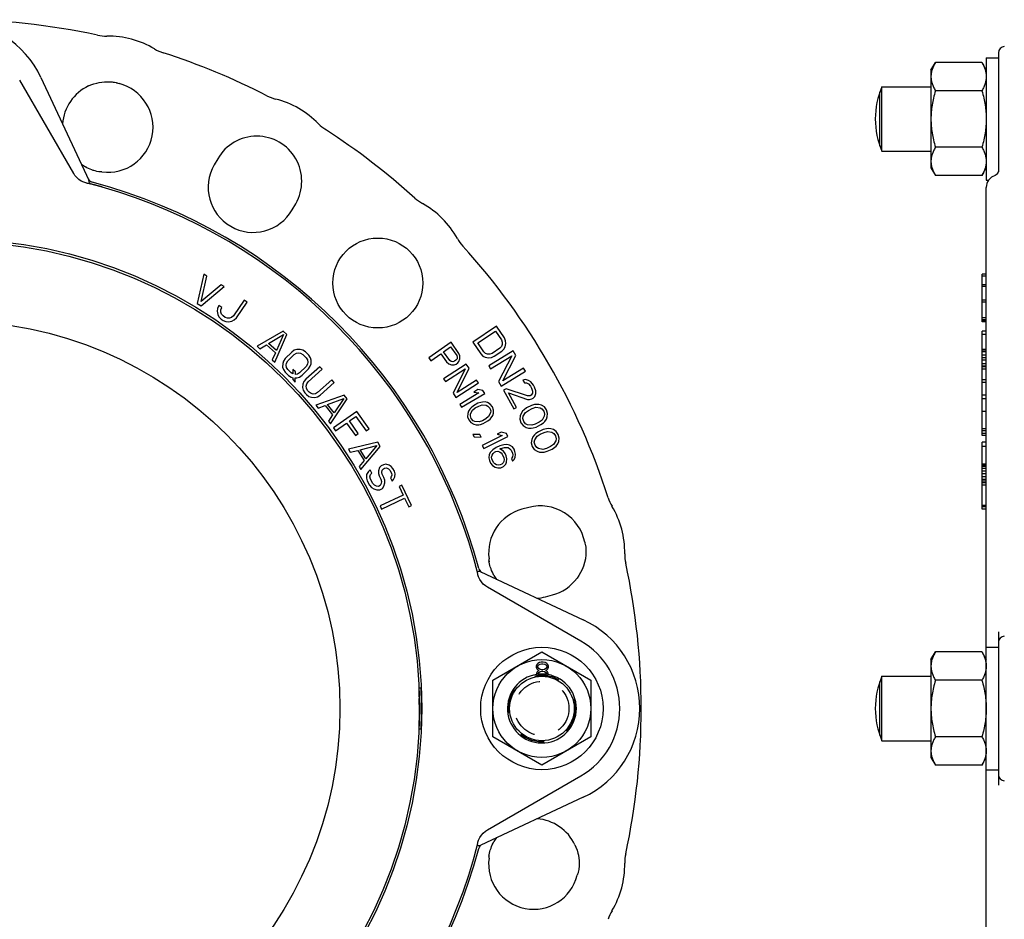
# Model space of a CAD drawing. Header units: inches. Extents: x 0 to 22, y 0 to 17.
# Tile 3 of 8: x 4.7 to 9.4, y 5.1 to 9.4. Entities that reach past the tile are written whole.
import ezdxf

# ---------------------------------------------------------------- set-up
doc = ezdxf.new("R2010")
doc.units = ezdxf.units.IN
doc.header["$LTSCALE"] = 1.21
doc.header["$MEASUREMENT"] = 0
doc.linetypes.add('HIDDEN', pattern=[0.2, 0.1, -0.1])
doc.layers.get('0').update_dxf_attribs({"linetype": 'CONTINUOUS'})
doc.layers.add('DEFAULT_2', color=8, linetype='HIDDEN')

msp = doc.modelspace()

# ---------------------------------------------------------------- linework, layer by layer
at = {"color": 7, "linetype": 'CONTINUOUS'}
for p, q in [((9.3457, 9.2358), (9.3457, 8.6452)), ((9.3457, 9.2358), (9.4048, 9.2358)), ((9.4048, 9.2601), (9.4048, 8.6859)), ((9.079, 9.1767), (9.1001, 9.2133)), ((9.079, 9.1767), (9.079, 8.7043)), ((9.3247, 9.2133), (9.1001, 9.2133)), ((9.3247, 9.2133), (9.3457, 9.1767)), ((4.9438, 8.6774), (4.6834, 9.1285)), ((4.786, 9.1402), (5.0168, 8.6452)), ((5.134, 9.1185), (5.134, 9.1185)), ((5.134, 9.1185), (5.1403, 9.1175)), ((5.1403, 9.1175), (5.1482, 9.116)), ((5.1482, 9.116), (5.1542, 9.1146)), ((5.1504, 9.1155), (5.151, 9.1152)), ((5.151, 9.1152), (5.1533, 9.1142)), ((5.1534, 9.1142), (5.1533, 9.1142)), ((5.1534, 9.1142), (5.157, 9.1127)), ((5.1542, 9.1146), (5.1542, 9.1146)), ((5.157, 9.1127), (5.1626, 9.1111)), ((8.8428, 8.7848), (8.8428, 9.0962)), ((8.8428, 9.0962), (9.079, 9.0962)), ((9.3247, 9.0769), (9.1001, 9.0769)), ((8.8329, 8.8099), (8.8329, 9.0711)), ((9.3247, 8.8041), (9.1001, 8.8041)), ((5.6388, 8.7489), (5.6216, 8.7191)), ((8.8428, 8.7848), (9.079, 8.7848)), ((5.0412, 8.6916), (5.0378, 8.6927)), ((5.0476, 8.6897), (5.0412, 8.6916)), ((9.079, 8.7043), (9.1001, 8.6677)), ((9.3247, 8.6677), (9.3457, 8.7043)), ((9.4048, 8.6941), (9.4043, 8.6887)), ((5.0706, 8.685), (5.0644, 8.686)), ((5.0684, 8.686), (5.0654, 8.6858)), ((5.0739, 8.6861), (5.0684, 8.686)), ((5.0706, 8.685), (5.0706, 8.6849)), ((5.0801, 8.6856), (5.0739, 8.6861)), ((9.3247, 8.6677), (9.1001, 8.6677)), ((9.3457, 8.6452), (9.357, 8.6452)), ((9.3593, 8.6482), (9.3592, 8.6482)), ((5.0073, 8.6307), (5.003, 8.6318)), ((5.0073, 8.6307), (5.0046, 8.6313)), ((5.0196, 8.6328), (5.0196, 8.628)), ((9.3457, 3.5819), (9.3457, 8.6101)), ((9.3458, 8.6112), (9.3458, 8.6111)), ((9.3523, 8.6376), (9.3487, 8.6291)), ((5.9976, 8.502), (6.0148, 8.5319)), ((5.5718, 8.1917), (5.5391, 8.0502)), ((5.5581, 8.0592), (5.5865, 8.1828)), ((5.5865, 8.1828), (5.5718, 8.1917)), ((9.3261, 7.9614), (9.3261, 8.1917)), ((9.3457, 8.1917), (9.3261, 8.1917)), ((9.3457, 8.1828), (9.3261, 8.1828)), ((5.6551, 8.1408), (5.5581, 8.0592)), ((5.5587, 8.0382), (5.6698, 8.1318)), ((5.6698, 8.1318), (5.6551, 8.1408)), ((9.3457, 8.1408), (9.3261, 8.1408)), ((9.3457, 8.1318), (9.3261, 8.1318)), ((5.5391, 8.0502), (5.5587, 8.0382)), ((5.6438, 8.0401), (5.6378, 8.0265)), ((5.658, 8.0303), (5.6438, 8.0401)), ((5.6536, 8.019), (5.658, 8.0303)), ((5.7664, 8.0657), (5.7146, 7.991)), ((5.7287, 7.9812), (5.7805, 8.0559)), ((5.7805, 8.0559), (5.7664, 8.0657)), ((9.3457, 8.0657), (9.3261, 8.0657)), ((9.3457, 8.0559), (9.3261, 8.0559)), ((5.6378, 8.0265), (5.6358, 8.0135)), ((5.6358, 8.0135), (5.6386, 7.9974)), ((5.6386, 7.9974), (5.6447, 7.986)), ((5.6447, 7.986), (5.6548, 7.9754)), ((5.6533, 8.0085), (5.6536, 8.019)), ((5.6571, 7.9988), (5.6533, 8.0085)), ((5.6648, 7.9899), (5.6571, 7.9988)), ((5.6743, 7.9833), (5.6648, 7.9899)), ((5.6854, 7.9792), (5.6743, 7.9833)), ((5.6958, 7.9791), (5.6854, 7.9792)), ((5.7055, 7.983), (5.6958, 7.9791)), ((5.7146, 7.991), (5.7055, 7.983)), ((5.718, 7.9708), (5.7287, 7.9812)), ((9.3457, 7.9812), (9.3261, 7.9812)), ((5.6548, 7.9754), (5.6642, 7.9689)), ((5.6642, 7.9689), (5.6777, 7.9631)), ((5.6777, 7.9631), (5.6905, 7.9614)), ((5.6905, 7.9614), (5.7066, 7.9644)), ((5.7066, 7.9644), (5.718, 7.9708)), ((6.9831, 7.9413), (6.8689, 7.8641)), ((7.0217, 7.8842), (6.9831, 7.9413)), ((9.3457, 7.9708), (9.3261, 7.9708)), ((9.3457, 7.9644), (9.3261, 7.9644)), ((9.3457, 7.9614), (9.3261, 7.9614)), ((5.9544, 7.9164), (5.8287, 7.8436)), ((5.8834, 7.8578), (5.9552, 7.9)), ((5.9146, 7.7675), (5.9716, 7.9011)), ((5.9552, 7.9), (5.9221, 7.8236)), ((5.9716, 7.9011), (5.9544, 7.9164)), ((6.8932, 7.8597), (6.9781, 7.9172)), ((6.9781, 7.9172), (7.0071, 7.8744)), ((7.0273, 7.8707), (7.0217, 7.8842)), ((9.3261, 7.4125), (9.3261, 7.9164)), ((9.3457, 7.9164), (9.3261, 7.9164)), ((9.3457, 7.9011), (9.3261, 7.9011)), ((5.8287, 7.8436), (5.8416, 7.8322)), ((5.8416, 7.8322), (5.8735, 7.8509)), ((5.8735, 7.8509), (5.9165, 7.8129)), ((5.9221, 7.8236), (5.8834, 7.8578)), ((6.7639, 7.8629), (6.6575, 7.7875)), ((6.7281, 7.8175), (6.762, 7.8416)), ((6.762, 7.8416), (6.7919, 7.7995)), ((6.8016, 7.8097), (6.7639, 7.8629)), ((6.8689, 7.8641), (6.9075, 7.807)), ((6.9221, 7.8169), (6.8932, 7.8597)), ((7.007, 7.8431), (6.9989, 7.8342)), ((7.0111, 7.8528), (7.007, 7.8431)), ((7.0071, 7.8744), (7.0111, 7.8632)), ((7.0111, 7.8632), (7.0111, 7.8528)), ((7.0191, 7.8305), (7.0256, 7.8418)), ((7.0256, 7.8418), (7.0289, 7.8579)), ((7.0289, 7.8579), (7.0273, 7.8707)), ((5.9165, 7.8129), (5.9017, 7.7789)), ((5.9956, 7.816), (5.9645, 7.7849)), ((5.9767, 7.7728), (6.0078, 7.8039)), ((6.008, 7.8244), (5.9956, 7.816)), ((6.0078, 7.8039), (6.0181, 7.8101)), ((6.0204, 7.8286), (6.008, 7.8244)), ((6.0181, 7.8101), (6.0284, 7.8123)), ((6.0368, 7.8288), (6.0204, 7.8286)), ((6.0284, 7.8123), (6.0386, 7.8104)), ((6.049, 7.8248), (6.0368, 7.8288)), ((6.0386, 7.8104), (6.0488, 7.8043)), ((6.0488, 7.8043), (6.0651, 7.7881)), ((6.0613, 7.8168), (6.049, 7.8248)), ((6.0775, 7.8005), (6.0613, 7.8168)), ((6.0856, 7.7883), (6.0775, 7.8005)), ((6.667, 7.7742), (6.7145, 7.8079)), ((6.7145, 7.8079), (6.7428, 7.768)), ((6.7579, 7.7754), (6.7281, 7.8175)), ((6.7919, 7.7995), (6.7943, 7.7912)), ((6.7943, 7.7912), (6.7929, 7.7836)), ((6.8072, 7.797), (6.8016, 7.8097)), ((6.8067, 7.7833), (6.8072, 7.797)), ((6.9075, 7.807), (6.918, 7.7968)), ((6.918, 7.7968), (6.9293, 7.7905)), ((6.931, 7.809), (6.9221, 7.8169)), ((6.9293, 7.7905), (6.9454, 7.7876)), ((6.9407, 7.8052), (6.931, 7.809)), ((6.9512, 7.8053), (6.9407, 7.8052)), ((6.9454, 7.7876), (6.9584, 7.7894)), ((7.0632, 7.8217), (6.9457, 7.7497)), ((6.9625, 7.8095), (6.9512, 7.8053)), ((6.9547, 7.735), (7.0572, 7.7978)), ((6.9584, 7.7894), (6.9721, 7.7953)), ((6.9989, 7.8342), (6.9625, 7.8095)), ((6.9721, 7.7953), (7.0086, 7.8199)), ((7.0572, 7.7978), (6.9922, 7.6738)), ((7.0086, 7.8199), (7.0191, 7.8305)), ((7.0142, 7.6772), (7.0767, 7.7996)), ((7.0767, 7.7996), (7.0632, 7.8217)), ((9.3457, 7.8288), (9.3261, 7.8288)), ((9.3457, 7.8248), (9.3261, 7.8248)), ((9.3457, 7.8168), (9.3261, 7.8168)), ((9.3457, 7.8005), (9.3261, 7.8005)), ((5.9017, 7.7789), (5.9146, 7.7675)), ((5.952, 7.7602), (5.9518, 7.7438)), ((5.9518, 7.7438), (5.9558, 7.7315)), ((5.9562, 7.7725), (5.952, 7.7602)), ((5.9645, 7.7849), (5.9562, 7.7725)), ((5.9683, 7.7522), (5.9705, 7.7624)), ((5.9703, 7.7419), (5.9683, 7.7522)), ((5.9763, 7.7317), (5.9703, 7.7419)), ((5.9705, 7.7624), (5.9767, 7.7728)), ((6.0647, 7.747), (6.0336, 7.7159)), ((6.1311, 7.7454), (6.0633, 7.685)), ((6.0709, 7.7574), (6.0647, 7.747)), ((6.0651, 7.7881), (6.0711, 7.7779)), ((6.0731, 7.7677), (6.0709, 7.7574)), ((6.0711, 7.7779), (6.0731, 7.7677)), ((6.0768, 7.7349), (6.0852, 7.7473)), ((6.0852, 7.7473), (6.0894, 7.7596)), ((6.0896, 7.776), (6.0856, 7.7883)), ((6.0894, 7.7596), (6.0896, 7.776)), ((6.1426, 7.7326), (6.1311, 7.7454)), ((6.6575, 7.7875), (6.667, 7.7742)), ((6.8375, 7.7581), (6.7279, 7.6875)), ((6.7428, 7.768), (6.7529, 7.7585)), ((6.7529, 7.7585), (6.7659, 7.7545)), ((6.7649, 7.7704), (6.7579, 7.7754)), ((6.7726, 7.7691), (6.7649, 7.7704)), ((6.7659, 7.7545), (6.7797, 7.7542)), ((6.7809, 7.7717), (6.7726, 7.7691)), ((6.7797, 7.7542), (6.7881, 7.7568)), ((6.7877, 7.7765), (6.7809, 7.7717)), ((6.7929, 7.7836), (6.7877, 7.7765)), ((6.7881, 7.7568), (6.7971, 7.7632)), ((6.7971, 7.7632), (6.8023, 7.7703)), ((6.8023, 7.7703), (6.8067, 7.7833)), ((6.8507, 7.7376), (6.8375, 7.7581)), ((6.9457, 7.7497), (6.9547, 7.735)), ((9.3457, 7.7883), (9.3261, 7.7883)), ((9.3457, 7.776), (9.3261, 7.776)), ((9.3457, 7.7596), (9.3261, 7.7596)), ((9.3457, 7.7473), (9.3261, 7.7473)), ((9.3457, 7.7454), (9.3261, 7.7454)), ((5.9558, 7.7315), (5.9639, 7.7193)), ((5.9639, 7.7193), (5.9801, 7.7031)), ((5.9925, 7.7155), (5.9763, 7.7317)), ((5.9801, 7.7031), (5.9923, 7.695)), ((5.9923, 7.695), (6.0005, 7.691)), ((6.0007, 7.7115), (5.9925, 7.7155)), ((6.0009, 7.732), (6.0007, 7.7115)), ((6.0131, 7.7198), (6.0009, 7.732)), ((6.013, 7.7075), (6.0131, 7.7198)), ((6.0233, 7.7097), (6.013, 7.7075)), ((6.021, 7.6912), (6.0334, 7.6954)), ((6.0336, 7.7159), (6.0233, 7.7097)), ((6.0334, 7.6954), (6.0458, 7.7038)), ((6.0458, 7.7038), (6.0768, 7.7349)), ((6.0747, 7.6721), (6.1426, 7.7326)), ((6.7367, 7.6738), (6.8323, 7.7354)), ((6.8323, 7.7354), (6.7735, 7.6168)), ((6.7942, 7.6204), (6.8507, 7.7376)), ((7.0057, 7.6518), (7.1232, 7.7238)), ((7.1142, 7.7385), (7.0142, 7.6772)), ((7.1232, 7.7238), (7.1142, 7.7385)), ((9.3457, 7.7326), (9.3261, 7.7326)), ((6.0005, 7.691), (6.0004, 7.6828)), ((6.0004, 7.6828), (6.0126, 7.6706)), ((6.0126, 7.6706), (6.0128, 7.6911)), ((6.0128, 7.6911), (6.021, 7.6912)), ((6.0493, 7.661), (6.0482, 7.6446)), ((6.0543, 7.6731), (6.0493, 7.661)), ((6.0633, 7.685), (6.0543, 7.6731)), ((6.0652, 7.652), (6.0679, 7.6622)), ((6.0665, 7.6417), (6.0652, 7.652)), ((6.0679, 7.6622), (6.0747, 7.6721)), ((6.1884, 7.6811), (6.1206, 7.6207)), ((6.132, 7.6078), (6.1999, 7.6683)), ((6.1999, 7.6683), (6.1884, 7.6811)), ((6.7279, 7.6875), (6.7367, 7.6738)), ((6.7867, 7.5962), (6.8963, 7.6668)), ((6.8875, 7.6805), (6.7942, 7.6204)), ((6.8963, 7.6668), (6.8875, 7.6805)), ((6.9922, 7.6738), (7.0057, 7.6518)), ((7.1225, 7.6838), (7.1109, 7.6806)), ((7.1109, 7.6806), (7.1178, 7.668)), ((7.1178, 7.668), (7.1283, 7.6673)), ((7.1384, 7.6794), (7.1225, 7.6838)), ((7.1283, 7.6673), (7.1376, 7.6626)), ((7.1376, 7.6626), (7.1472, 7.6515)), ((7.1491, 7.6722), (7.1384, 7.6794)), ((7.1472, 7.6515), (7.1527, 7.6414)), ((7.1614, 7.6561), (7.1491, 7.6722)), ((7.1669, 7.646), (7.1614, 7.6561)), ((9.3457, 7.6811), (9.3261, 7.6811)), ((9.3457, 7.6683), (9.3261, 7.6683)), ((6.0482, 7.6446), (6.0515, 7.6321)), ((6.0515, 7.6321), (6.0588, 7.6195)), ((6.0588, 7.6195), (6.0665, 7.6109)), ((6.072, 7.6312), (6.0665, 7.6417)), ((6.0665, 7.6109), (6.0782, 7.6021)), ((6.0796, 7.6226), (6.072, 7.6312)), ((6.0782, 7.6021), (6.0902, 7.5975)), ((6.0894, 7.616), (6.0796, 7.6226)), ((6.0995, 7.6134), (6.0894, 7.616)), ((6.1099, 7.615), (6.0995, 7.6134)), ((6.1066, 7.5967), (6.1192, 7.6002)), ((6.1206, 7.6207), (6.1099, 7.615)), ((6.2485, 7.6087), (6.1119, 7.5591)), ((6.1192, 7.6002), (6.132, 7.6078)), ((6.2627, 7.5907), (6.2485, 7.6087)), ((6.7735, 7.6168), (6.7867, 7.5962)), ((6.8989, 7.6191), (6.8061, 7.5634)), ((6.8145, 7.5495), (6.9263, 7.6165)), ((6.8929, 7.6345), (6.8738, 7.6231)), ((6.8738, 7.6231), (6.8989, 7.6191)), ((6.9179, 7.6305), (6.8929, 7.6345)), ((6.9263, 7.6165), (6.9179, 7.6305)), ((7.03, 7.639), (7.0172, 7.6318)), ((7.0172, 7.6318), (7.0674, 7.5415)), ((7.1331, 7.6043), (7.03, 7.639)), ((7.0412, 7.6189), (7.1324, 7.5875)), ((7.0802, 7.5486), (7.0412, 7.6189)), ((7.1462, 7.6049), (7.1331, 7.6043)), ((7.1513, 7.6078), (7.1462, 7.6049)), ((7.1562, 7.6171), (7.1513, 7.6078)), ((7.1527, 7.6414), (7.1571, 7.6275)), ((7.1571, 7.6275), (7.1562, 7.6171)), ((7.1597, 7.5927), (7.1685, 7.6009)), ((7.1727, 7.6296), (7.1669, 7.646)), ((7.1685, 7.6009), (7.1732, 7.6167)), ((7.1732, 7.6167), (7.1727, 7.6296)), ((9.3457, 7.6087), (9.3261, 7.6087)), ((6.0902, 7.5975), (6.1066, 7.5967)), ((6.1119, 7.5591), (6.1226, 7.5456)), ((6.1226, 7.5456), (6.1573, 7.5584)), ((6.1573, 7.5584), (6.193, 7.5134)), ((6.1683, 7.5635), (6.2464, 7.5924)), ((6.2004, 7.523), (6.1683, 7.5635)), ((6.1833, 7.4691), (6.2627, 7.5907)), ((6.2464, 7.5924), (6.2004, 7.523)), ((6.8061, 7.5634), (6.8145, 7.5495)), ((6.8718, 7.5566), (6.861, 7.5475)), ((6.8936, 7.5688), (6.8718, 7.5566)), ((6.8808, 7.5461), (6.8978, 7.5556)), ((6.907, 7.5732), (6.8936, 7.5688)), ((6.8978, 7.5556), (6.9136, 7.5613)), ((6.9156, 7.5749), (6.907, 7.5732)), ((6.9136, 7.5613), (6.9335, 7.56)), ((6.9279, 7.5755), (6.9156, 7.5749)), ((6.9392, 7.5725), (6.9279, 7.5755)), ((6.9335, 7.56), (6.9423, 7.5555)), ((6.9531, 7.5647), (6.9392, 7.5725)), ((6.9423, 7.5555), (6.9513, 7.545)), ((6.9634, 7.5518), (6.9531, 7.5647)), ((6.969, 7.5362), (6.9634, 7.5518)), ((7.1515, 7.558), (7.1279, 7.5462)), ((7.1324, 7.5875), (7.1429, 7.5867)), ((7.1429, 7.5867), (7.1545, 7.5899)), ((7.1659, 7.5621), (7.1515, 7.558)), ((7.1545, 7.5899), (7.1597, 7.5927)), ((7.175, 7.5634), (7.1659, 7.5621)), ((7.1881, 7.5636), (7.175, 7.5634)), ((7.1998, 7.5598), (7.1881, 7.5636)), ((7.2141, 7.551), (7.1998, 7.5598)), ((9.3457, 7.5907), (9.3261, 7.5907)), ((6.193, 7.5134), (6.1726, 7.4826)), ((6.3096, 7.5298), (6.1969, 7.4506)), ((6.274, 7.4837), (6.3051, 7.5056)), ((6.3051, 7.5056), (6.3546, 7.4351)), ((6.369, 7.4452), (6.3096, 7.5298)), ((6.8447, 7.5197), (6.8441, 7.5038)), ((6.848, 7.5309), (6.8447, 7.5197)), ((6.8551, 7.541), (6.848, 7.5309)), ((6.861, 7.5475), (6.8551, 7.541)), ((6.8575, 7.5082), (6.8584, 7.518)), ((6.8617, 7.495), (6.8575, 7.5082)), ((6.8584, 7.518), (6.8676, 7.5356)), ((6.8676, 7.5356), (6.8808, 7.5461)), ((6.9454, 7.5044), (6.9322, 7.4939)), ((6.9547, 7.522), (6.9454, 7.5044)), ((6.9513, 7.545), (6.9555, 7.5318)), ((6.9555, 7.5318), (6.9547, 7.522)), ((6.958, 7.499), (6.965, 7.5091)), ((6.965, 7.5091), (6.9683, 7.5203)), ((6.9683, 7.5203), (6.969, 7.5362)), ((7.0674, 7.5415), (7.0802, 7.5486)), ((7.0976, 7.5085), (7.0962, 7.4917)), ((7.1016, 7.5201), (7.0976, 7.5085)), ((7.1095, 7.5305), (7.1016, 7.5201)), ((7.1161, 7.537), (7.1095, 7.5305)), ((7.1106, 7.4957), (7.112, 7.5061)), ((7.112, 7.5061), (7.1225, 7.5242)), ((7.1279, 7.5462), (7.1161, 7.537)), ((7.1225, 7.5242), (7.137, 7.5347)), ((7.137, 7.5347), (7.1553, 7.5439)), ((7.1553, 7.5439), (7.1723, 7.5492)), ((7.1723, 7.5492), (7.1932, 7.5469)), ((7.1932, 7.5469), (7.2023, 7.5418)), ((7.2023, 7.5418), (7.2114, 7.5303)), ((7.2138, 7.5058), (7.2032, 7.4877)), ((7.2114, 7.5303), (7.2152, 7.5162)), ((7.2152, 7.5162), (7.2138, 7.5058)), ((7.2244, 7.5369), (7.2141, 7.551)), ((7.2296, 7.5202), (7.2244, 7.5369)), ((7.2282, 7.5034), (7.2296, 7.5202)), ((9.3457, 7.5298), (9.3261, 7.5298)), ((6.1726, 7.4826), (6.1833, 7.4691)), ((6.2068, 7.4365), (6.2596, 7.4735)), ((6.2596, 7.4735), (6.3024, 7.4125)), ((6.3168, 7.4226), (6.274, 7.4837)), ((6.8441, 7.5038), (6.8496, 7.4882)), ((6.8496, 7.4882), (6.86, 7.4753)), ((6.86, 7.4753), (6.8739, 7.4675)), ((6.8708, 7.4845), (6.8617, 7.495)), ((6.8796, 7.4801), (6.8708, 7.4845)), ((6.8739, 7.4675), (6.8851, 7.4645)), ((6.8994, 7.4787), (6.8796, 7.4801)), ((6.8851, 7.4645), (6.8975, 7.4652)), ((6.8975, 7.4652), (6.906, 7.4668)), ((6.9153, 7.4844), (6.8994, 7.4787)), ((6.906, 7.4668), (6.9195, 7.4712)), ((6.9322, 7.4939), (6.9153, 7.4844)), ((6.9195, 7.4712), (6.9413, 7.4834)), ((6.9413, 7.4834), (6.9521, 7.4926)), ((6.9521, 7.4926), (6.958, 7.499)), ((7.0962, 7.4917), (7.1013, 7.475)), ((7.1013, 7.475), (7.1117, 7.4609)), ((7.1144, 7.4816), (7.1106, 7.4957)), ((7.1117, 7.4609), (7.126, 7.4521)), ((7.1235, 7.4701), (7.1144, 7.4816)), ((7.1326, 7.465), (7.1235, 7.4701)), ((7.1535, 7.4627), (7.1326, 7.465)), ((7.1705, 7.468), (7.1535, 7.4627)), ((7.1888, 7.4772), (7.1705, 7.468)), ((7.1743, 7.4539), (7.1979, 7.4657)), ((7.2032, 7.4877), (7.1888, 7.4772)), ((7.1979, 7.4657), (7.2097, 7.4749)), ((7.2097, 7.4749), (7.2163, 7.4814)), ((7.2163, 7.4814), (7.2242, 7.4918)), ((7.2242, 7.4918), (7.2282, 7.5034)), ((6.1969, 7.4506), (6.2068, 7.4365)), ((6.3024, 7.4125), (6.3168, 7.4226)), ((6.3546, 7.4351), (6.369, 7.4452)), ((6.9032, 7.4181), (6.8686, 7.4185)), ((6.8686, 7.4185), (6.8748, 7.4064)), ((6.9094, 7.406), (6.9032, 7.4181)), ((7.0111, 7.4138), (6.9142, 7.3657)), ((6.9215, 7.3511), (7.0382, 7.4091)), ((7.0064, 7.4296), (6.9865, 7.4198)), ((6.9865, 7.4198), (7.0111, 7.4138)), ((7.031, 7.4237), (7.0064, 7.4296)), ((7.0382, 7.4091), (7.031, 7.4237)), ((7.126, 7.4521), (7.1377, 7.4483)), ((7.1377, 7.4483), (7.1508, 7.4485)), ((7.1508, 7.4485), (7.1599, 7.4498)), ((7.1662, 7.4162), (7.1579, 7.4061)), ((7.1599, 7.4498), (7.1743, 7.4539)), ((7.173, 7.4224), (7.1662, 7.4162)), ((7.1676, 7.3916), (7.1789, 7.4093)), ((7.1852, 7.4311), (7.173, 7.4224)), ((7.1789, 7.4093), (7.1938, 7.4192)), ((7.2092, 7.4419), (7.1852, 7.4311)), ((7.1938, 7.4192), (7.2125, 7.4276)), ((7.2238, 7.4453), (7.2092, 7.4419)), ((7.2125, 7.4276), (7.2297, 7.4323)), ((7.233, 7.4464), (7.2238, 7.4453)), ((7.2297, 7.4323), (7.2504, 7.429)), ((7.246, 7.446), (7.233, 7.4464)), ((7.2576, 7.4417), (7.246, 7.446)), ((7.2504, 7.429), (7.2593, 7.4236)), ((7.2715, 7.4323), (7.2576, 7.4417)), ((7.2593, 7.4236), (7.2679, 7.4117)), ((7.2679, 7.4117), (7.2712, 7.3975)), ((7.2813, 7.4178), (7.2715, 7.4323)), ((7.2857, 7.4009), (7.2813, 7.4178)), ((9.3457, 7.4452), (9.3261, 7.4452)), ((9.3457, 7.4351), (9.3261, 7.4351)), ((9.3457, 7.4226), (9.3261, 7.4226)), ((9.3457, 7.4125), (9.3261, 7.4125)), ((6.4104, 7.3804), (6.2691, 7.3469)), ((6.3256, 7.3447), (6.4065, 7.3644)), ((6.4065, 7.3644), (6.3528, 7.3008)), ((6.4225, 7.3609), (6.4104, 7.3804)), ((6.8748, 7.4064), (6.9094, 7.406)), ((6.9142, 7.3657), (6.9215, 7.3511)), ((6.9994, 7.363), (6.9817, 7.3548)), ((7.0181, 7.3686), (6.9994, 7.363)), ((7.033, 7.3694), (7.0181, 7.3686)), ((7.0465, 7.3667), (7.033, 7.3694)), ((7.0597, 7.3578), (7.0465, 7.3667)), ((7.1534, 7.3946), (7.1513, 7.3779)), ((7.1513, 7.3779), (7.1557, 7.361)), ((7.1579, 7.4061), (7.1534, 7.3946)), ((7.1658, 7.3813), (7.1676, 7.3916)), ((7.1691, 7.3671), (7.1658, 7.3813)), ((7.1777, 7.3552), (7.1691, 7.3671)), ((7.2581, 7.3695), (7.2432, 7.3596)), ((7.2694, 7.3872), (7.2581, 7.3695)), ((7.264, 7.3564), (7.2708, 7.3626)), ((7.2712, 7.3975), (7.2694, 7.3872)), ((7.2708, 7.3626), (7.2791, 7.3727)), ((7.2791, 7.3727), (7.2836, 7.3842)), ((7.2836, 7.3842), (7.2857, 7.4009)), ((9.3261, 7.0582), (9.3261, 7.3804)), ((9.3457, 7.3804), (9.3261, 7.3804)), ((6.2691, 7.3469), (6.2781, 7.3323)), ((6.2781, 7.3323), (6.3141, 7.341)), ((6.3141, 7.341), (6.3443, 7.2922)), ((6.3528, 7.3008), (6.3256, 7.3447)), ((6.3295, 7.2493), (6.4225, 7.3609)), ((6.9482, 7.3215), (6.9463, 7.3057)), ((6.9549, 7.3336), (6.9482, 7.3215)), ((6.9652, 7.3443), (6.9549, 7.3336)), ((6.96, 7.309), (6.9617, 7.3187)), ((6.9617, 7.3187), (6.967, 7.3272)), ((6.9817, 7.3548), (6.9652, 7.3443)), ((6.967, 7.3272), (6.9734, 7.3331)), ((6.9734, 7.3331), (6.9809, 7.3366)), ((6.9809, 7.3366), (6.9896, 7.3376)), ((6.9896, 7.3376), (6.997, 7.3349)), ((6.997, 7.3349), (7.0054, 7.3299)), ((7, 7.3483), (7.005, 7.3506)), ((7.0169, 7.3381), (7, 7.3483)), ((7.005, 7.3506), (7.0213, 7.3551)), ((7.0054, 7.3299), (7.0113, 7.3236)), ((7.0113, 7.3236), (7.0193, 7.3063)), ((7.0251, 7.3269), (7.0169, 7.3381)), ((7.0213, 7.3551), (7.03, 7.3561)), ((7.0307, 7.3146), (7.0251, 7.3269)), ((7.03, 7.3561), (7.0398, 7.3546)), ((7.0339, 7.3011), (7.0307, 7.3146)), ((7.0398, 7.3546), (7.0483, 7.3495)), ((7.0483, 7.3495), (7.0542, 7.3433)), ((7.0542, 7.3433), (7.061, 7.3285)), ((7.0679, 7.3466), (7.0597, 7.3578)), ((7.0619, 7.3199), (7.0602, 7.3102)), ((7.061, 7.3285), (7.0619, 7.3199)), ((7.0724, 7.3367), (7.0679, 7.3466)), ((7.0756, 7.3232), (7.0724, 7.3367)), ((7.0737, 7.3074), (7.0756, 7.3232)), ((7.1557, 7.361), (7.1655, 7.3465)), ((7.1655, 7.3465), (7.1794, 7.3371)), ((7.1866, 7.3498), (7.1777, 7.3552)), ((7.1794, 7.3371), (7.191, 7.3329)), ((7.2073, 7.3465), (7.1866, 7.3498)), ((7.191, 7.3329), (7.204, 7.3325)), ((7.204, 7.3325), (7.2132, 7.3335)), ((7.2245, 7.3512), (7.2073, 7.3465)), ((7.2132, 7.3335), (7.2278, 7.3369)), ((7.2432, 7.3596), (7.2245, 7.3512)), ((7.2278, 7.3369), (7.2518, 7.3478)), ((7.2518, 7.3478), (7.264, 7.3564)), ((9.3457, 7.3609), (9.3261, 7.3609)), ((6.3443, 7.2922), (6.3204, 7.2639)), ((6.4379, 7.272), (6.4275, 7.2664)), ((6.4495, 7.275), (6.4379, 7.272)), ((6.4653, 7.2705), (6.4495, 7.275)), ((6.4759, 7.2632), (6.4653, 7.2705)), ((6.9463, 7.3057), (6.9494, 7.2922)), ((6.9494, 7.2922), (6.9551, 7.2799)), ((6.9551, 7.2799), (6.9633, 7.2687)), ((6.9609, 7.3005), (6.96, 7.309)), ((6.9688, 7.2832), (6.9609, 7.3005)), ((6.9633, 7.2687), (6.9765, 7.2598)), ((6.9748, 7.2769), (6.9688, 7.2832)), ((6.9832, 7.2718), (6.9748, 7.2769)), ((6.993, 7.2704), (6.9832, 7.2718)), ((7.0017, 7.2714), (6.993, 7.2704)), ((7.0093, 7.2749), (7.0017, 7.2714)), ((7.0157, 7.2808), (7.0093, 7.2749)), ((7.0185, 7.2881), (7.0157, 7.2808)), ((7.0175, 7.2637), (7.0278, 7.2744)), ((7.0201, 7.2978), (7.0185, 7.2881)), ((7.0193, 7.3063), (7.0201, 7.2978)), ((7.0278, 7.2744), (7.032, 7.2853)), ((7.032, 7.2853), (7.0339, 7.3011)), ((7.0602, 7.3102), (7.0549, 7.3018)), ((7.0549, 7.3018), (7.0606, 7.2894)), ((7.0606, 7.2894), (7.067, 7.2954)), ((7.067, 7.2954), (7.0737, 7.3074)), ((9.3457, 7.275), (9.3261, 7.275)), ((9.3457, 7.2705), (9.3261, 7.2705)), ((6.3204, 7.2639), (6.3295, 7.2493)), ((6.3567, 7.2248), (6.3558, 7.208)), ((6.3655, 7.2393), (6.3567, 7.2248)), ((6.3745, 7.2474), (6.3655, 7.2393)), ((6.3726, 7.2138), (6.3763, 7.2256)), ((6.3827, 7.2323), (6.3745, 7.2474)), ((6.3763, 7.2256), (6.3827, 7.2323)), ((6.4186, 7.2583), (6.4137, 7.2426)), ((6.4137, 7.2426), (6.4141, 7.2297)), ((6.4141, 7.2297), (6.4169, 7.2182)), ((6.4275, 7.2664), (6.4186, 7.2583)), ((6.4309, 7.2355), (6.432, 7.2459)), ((6.4324, 7.2266), (6.4309, 7.2355)), ((6.432, 7.2459), (6.4383, 7.2526)), ((6.4406, 7.2114), (6.4324, 7.2266)), ((6.4383, 7.2526), (6.4435, 7.2554)), ((6.4435, 7.2554), (6.4526, 7.2571)), ((6.4526, 7.2571), (6.4618, 7.2523)), ((6.4618, 7.2523), (6.4685, 7.2461)), ((6.4685, 7.2461), (6.4767, 7.231)), ((6.4782, 7.222), (6.4758, 7.2141)), ((6.484, 7.2545), (6.4759, 7.2632)), ((6.4767, 7.231), (6.4782, 7.222)), ((6.4908, 7.2419), (6.484, 7.2545)), ((6.4951, 7.2278), (6.4908, 7.2419)), ((6.4928, 7.2135), (6.4951, 7.2278)), ((6.9765, 7.2598), (6.99, 7.257)), ((6.99, 7.257), (7.0049, 7.2579)), ((7.0049, 7.2579), (7.0175, 7.2637)), ((9.3457, 7.2632), (9.3261, 7.2632)), ((9.3457, 7.2545), (9.3261, 7.2545)), ((9.3457, 7.2419), (9.3261, 7.2419)), ((9.3457, 7.2278), (9.3261, 7.2278)), ((6.3558, 7.208), (6.3601, 7.194)), ((6.3601, 7.194), (6.371, 7.1738)), ((6.371, 7.1738), (6.3804, 7.1625)), ((6.3755, 7.2023), (6.3726, 7.2138)), ((6.3865, 7.1821), (6.3755, 7.2023)), ((6.3945, 7.1734), (6.3865, 7.1821)), ((6.4038, 7.1686), (6.3945, 7.1734)), ((6.422, 7.172), (6.4142, 7.1678)), ((6.4169, 7.2182), (6.4251, 7.2031)), ((6.427, 7.1812), (6.422, 7.172)), ((6.4251, 7.2031), (6.428, 7.1916)), ((6.428, 7.1916), (6.427, 7.1812)), ((6.4403, 7.1688), (6.4452, 7.1845)), ((6.4449, 7.1974), (6.4406, 7.2114)), ((6.4452, 7.1845), (6.4449, 7.1974)), ((6.4758, 7.2141), (6.472, 7.2088)), ((6.472, 7.2088), (6.4802, 7.1937)), ((6.4802, 7.1937), (6.4866, 7.2004)), ((6.4866, 7.2004), (6.4928, 7.2135)), ((6.5266, 7.1739), (6.5133, 7.1677)), ((6.573, 7.0752), (6.5266, 7.1739)), ((9.3457, 7.2135), (9.3261, 7.2135)), ((9.3457, 7.2004), (9.3261, 7.2004)), ((9.3457, 7.1937), (9.3261, 7.1937)), ((9.3457, 7.1845), (9.3261, 7.1845)), ((9.3457, 7.1739), (9.3261, 7.1739)), ((6.3804, 7.1625), (6.391, 7.1552)), ((6.391, 7.1552), (6.4068, 7.1507)), ((6.4142, 7.1678), (6.4038, 7.1686)), ((6.4068, 7.1507), (6.4198, 7.1512)), ((6.4198, 7.1512), (6.4327, 7.1582)), ((6.5329, 7.1261), (6.4214, 7.0738)), ((6.4327, 7.1582), (6.4403, 7.1688)), ((6.5133, 7.1677), (6.5329, 7.1261)), ((6.4287, 7.0582), (6.5402, 7.1105)), ((6.5402, 7.1105), (6.5597, 7.0689)), ((6.4214, 7.0738), (6.4287, 7.0582)), ((6.5597, 7.0689), (6.573, 7.0752)), ((7.1395, 7.0661), (7.1063, 7.0572)), ((9.3457, 7.0752), (9.3261, 7.0752)), ((9.3457, 7.0689), (9.3261, 7.0689)), ((9.3457, 7.0582), (9.3261, 7.0582)), ((7.4087, 6.898), (7.4098, 6.8936)), ((7.4098, 6.8936), (7.4114, 6.888)), ((7.4102, 6.8922), (7.4102, 6.8922)), ((7.4114, 6.888), (7.4126, 6.8834)), ((7.4126, 6.884), (7.413, 6.8814)), ((7.4126, 6.8834), (7.4129, 6.8821)), ((7.413, 6.8814), (7.4136, 6.877)), ((7.4136, 6.877), (7.4139, 6.8745)), ((7.4139, 6.8745), (7.414, 6.8733)), ((7.4149, 6.8599), (7.415, 6.8568)), ((6.9477, 6.8027), (6.9468, 6.8088)), ((6.9468, 6.8088), (6.9468, 6.8088)), ((6.9479, 6.8125), (6.9474, 6.8183)), ((6.9478, 6.8067), (6.9476, 6.8036)), ((6.9494, 6.7945), (6.9477, 6.8027)), ((6.9478, 6.8067), (6.9479, 6.8125)), ((6.8898, 6.7578), (6.8946, 6.7578)), ((6.8936, 6.7412), (6.8925, 6.7455)), ((6.8931, 6.7428), (6.8925, 6.7455)), ((6.907, 6.755), (7.402, 6.5242)), ((6.9545, 6.7761), (6.9534, 6.7794)), ((7.3903, 6.4216), (6.9392, 6.682)), ((7.2194, 6.6349), (7.2527, 6.6438)), ((9.4048, 6.466), (9.4048, 5.726)), ((6.9661, 6.2324), (7.2023, 6.3688)), ((7.2023, 6.3688), (7.4385, 6.2324)), ((9.079, 6.3322), (9.1001, 6.3688)), ((9.3247, 6.3688), (9.1001, 6.3688)), ((9.3247, 6.3688), (9.3457, 6.3322)), ((9.3457, 6.3913), (9.4048, 6.3913)), ((7.1912, 6.3185), (7.183, 6.3135)), ((7.1994, 6.3202), (7.1912, 6.3185)), ((7.2092, 6.3202), (7.1994, 6.3202)), ((7.2174, 6.3185), (7.2092, 6.3202)), ((7.2256, 6.3135), (7.2174, 6.3185)), ((9.079, 6.3322), (9.079, 5.8598)), ((7.178, 6.3085), (7.1748, 6.3001)), ((7.1748, 6.3001), (7.1748, 6.2951)), ((7.1748, 6.2951), (7.178, 6.2867)), ((7.1797, 6.2733), (7.1764, 6.2666)), ((7.183, 6.3135), (7.178, 6.3085)), ((7.178, 6.2867), (7.1846, 6.2817)), ((7.1846, 6.2783), (7.1797, 6.2733)), ((7.183, 6.3001), (7.1879, 6.3068)), ((7.183, 6.2951), (7.183, 6.3001)), ((7.1879, 6.2884), (7.183, 6.2951)), ((7.1846, 6.2817), (7.1879, 6.28)), ((7.1879, 6.28), (7.1846, 6.2783)), ((7.1846, 6.2649), (7.1879, 6.2699)), ((7.1879, 6.3068), (7.1944, 6.3101)), ((7.1944, 6.285), (7.1879, 6.2884)), ((7.1879, 6.2699), (7.1944, 6.275)), ((7.1944, 6.3101), (7.201, 6.3118)), ((7.201, 6.2833), (7.1944, 6.285)), ((7.1944, 6.275), (7.201, 6.2766)), ((7.201, 6.3118), (7.2076, 6.3118)), ((7.2076, 6.2833), (7.201, 6.2833)), ((7.201, 6.2766), (7.2076, 6.2766)), ((7.2076, 6.3118), (7.2141, 6.3101)), ((7.2141, 6.285), (7.2076, 6.2833)), ((7.2076, 6.2766), (7.2141, 6.275)), ((7.2141, 6.3101), (7.2207, 6.3068)), ((7.2207, 6.2884), (7.2141, 6.285)), ((7.2141, 6.275), (7.2207, 6.2699)), ((7.2207, 6.3068), (7.2256, 6.3001)), ((7.2256, 6.2951), (7.2207, 6.2884)), ((7.2207, 6.28), (7.224, 6.2817)), ((7.224, 6.2783), (7.2207, 6.28)), ((7.2207, 6.2699), (7.224, 6.2649)), ((7.224, 6.2817), (7.2305, 6.2867)), ((7.2289, 6.2733), (7.224, 6.2783)), ((7.2305, 6.3085), (7.2256, 6.3135)), ((7.2256, 6.3001), (7.2256, 6.2951)), ((7.2322, 6.2666), (7.2289, 6.2733)), ((7.2338, 6.3001), (7.2305, 6.3085)), ((7.2305, 6.2867), (7.2338, 6.2951)), ((7.2338, 6.2951), (7.2338, 6.3001)), ((6.9661, 5.9596), (6.9661, 6.2324)), ((7.1764, 6.2666), (7.1764, 6.2616)), ((7.1764, 6.2616), (7.1797, 6.2532)), ((7.1797, 6.2532), (7.1817, 6.2512)), ((7.1846, 6.2614), (7.1846, 6.2649)), ((7.1846, 6.2616), (7.1879, 6.2565)), ((7.1879, 6.2565), (7.1935, 6.2523)), ((7.2148, 6.252), (7.2207, 6.2565)), ((7.2207, 6.2565), (7.224, 6.2616)), ((7.224, 6.2649), (7.224, 6.2616)), ((7.2264, 6.2507), (7.2289, 6.2532)), ((7.2289, 6.2532), (7.2322, 6.2616)), ((7.2322, 6.2616), (7.2322, 6.2666)), ((7.4385, 6.2324), (7.4385, 5.9596)), ((8.8329, 5.9654), (8.8329, 6.2266)), ((8.8428, 5.9403), (8.8428, 6.2518)), ((8.8428, 6.2518), (9.079, 6.2518)), ((9.3247, 6.2324), (9.1001, 6.2324)), ((6.6194, 6.1945), (6.6096, 6.1945)), ((6.6113, 6.096), (6.6118, 6.096)), ((6.6096, 5.9976), (6.6194, 5.9976)), ((7.2023, 5.8233), (6.9661, 5.9596)), ((7.4385, 5.9596), (7.2023, 5.8233)), ((8.8428, 5.9403), (9.079, 5.9403)), ((9.3247, 5.9596), (9.1001, 5.9596)), ((9.079, 5.8598), (9.1001, 5.8233)), ((9.3247, 5.8233), (9.3457, 5.8598)), ((9.3247, 5.8233), (9.1001, 5.8233)), ((9.3457, 5.8007), (9.4048, 5.8007)), ((6.9392, 5.5101), (7.3903, 5.7705)), ((7.402, 5.6678), (6.907, 5.4371)), ((6.8946, 5.4343), (6.8898, 5.4343)), ((6.8925, 5.4466), (6.8936, 5.4508)), ((6.8925, 5.4466), (6.8931, 5.4493)), ((6.9534, 5.4127), (6.9545, 5.4161)), ((6.9468, 5.3833), (6.9478, 5.3895)), ((6.9468, 5.3833), (6.9468, 5.3832)), ((6.9474, 5.3738), (6.9479, 5.3799)), ((6.9478, 5.3854), (6.9476, 5.3884)), ((6.9479, 5.3799), (6.9478, 5.3854)), ((6.9515, 5.4062), (6.9534, 5.4127)), ((7.3803, 5.3199), (7.3793, 5.3135)), ((7.3803, 5.3199), (7.3803, 5.3199)), ((7.3745, 5.2968), (7.3729, 5.2913)), ((7.376, 5.3005), (7.3745, 5.2968)), ((7.377, 5.3028), (7.376, 5.3005)), ((7.376, 5.3005), (7.376, 5.3005)), ((7.3778, 5.3056), (7.3764, 5.2996)), ((7.3764, 5.2996), (7.3764, 5.2996)), ((7.3773, 5.3035), (7.377, 5.3028)), ((7.3793, 5.3135), (7.3778, 5.3056))]:
    msp.add_line(p, q, dxfattribs=at)
for points in [[(5.0555, 9.114), (5.0662, 9.1164), (5.0793, 9.1186), (5.0917, 9.1198), (5.1031, 9.1203), (5.1134, 9.1203), (5.1223, 9.1198), (5.1298, 9.1191), (5.134, 9.1185)], [(5.0156, 9.0999), (5.0264, 9.1046), (5.0416, 9.1101), (5.0555, 9.114)], [(5.0378, 8.6927), (5.0311, 8.695), (5.0237, 8.6979), (5.0158, 8.7014), (5.0077, 8.7054), (5.0002, 8.7094)], [(5.003, 8.6318), (4.9928, 8.6352), (4.9804, 8.6411), (4.969, 8.6487), (4.9587, 8.6578), (4.9498, 8.6682), (4.9438, 8.6774)], [(5.0644, 8.686), (5.0562, 8.6876), (5.0476, 8.6897)], [(9.3592, 8.6482), (9.3571, 8.6454), (9.3523, 8.6376)], [(9.4043, 8.6887), (9.4028, 8.6834), (9.4004, 8.6786), (9.3971, 8.6742), (9.3931, 8.6706), (9.3885, 8.6677), (9.3851, 8.6663)], [(9.3487, 8.6291), (9.3465, 8.62), (9.3458, 8.6111)], [(7.415, 6.8568), (7.4144, 6.8381), (7.412, 6.8184), (7.4082, 6.8002), (7.403, 6.7831), (7.3967, 6.767), (7.3893, 6.7517), (7.3807, 6.7371), (7.3719, 6.7244)], [(7.414, 6.8733), (7.4144, 6.8698), (7.4147, 6.8654), (7.4149, 6.8599)], [(6.9534, 6.7794), (6.9515, 6.786), (6.9494, 6.7945)], [(6.9712, 6.7384), (6.9674, 6.7454), (6.9633, 6.7537), (6.9598, 6.7617), (6.9568, 6.7693), (6.9545, 6.7761)], [(6.9392, 6.682), (6.9302, 6.6879), (6.9197, 6.6967), (6.9106, 6.707), (6.903, 6.7184), (6.8971, 6.7307), (6.8936, 6.7412)], [(6.8936, 5.4508), (6.897, 5.4611), (6.9029, 5.4735), (6.9105, 5.4849), (6.9196, 5.4951), (6.93, 5.504), (6.9392, 5.5101)], [(6.9545, 5.4161), (6.9568, 5.4228), (6.9597, 5.4302), (6.9632, 5.438), (6.9672, 5.4462), (6.9712, 5.4537)], [(7.3617, 5.4382), (7.3664, 5.4274), (7.3719, 5.4122), (7.3758, 5.3983)], [(6.9478, 5.3895), (6.9494, 5.3977), (6.9515, 5.4062)], [(7.3758, 5.3983), (7.3782, 5.3876), (7.3804, 5.3745), (7.3816, 5.3622), (7.3821, 5.3508), (7.3821, 5.3405), (7.3816, 5.3315), (7.3809, 5.324), (7.3803, 5.3199)]]:
    msp.add_lwpolyline(points, dxfattribs=at)
for centre, radius in [((4.3578, 6.096), 2.2649), ((6.4109, 8.1491), 0.2171), ((4.3578, 6.096), 2.2539), ((4.3578, 6.096), 1.8701), ((7.2023, 6.096), 0.2953), ((7.2023, 6.096), 0.2362), ((7.2023, 6.096), 0.1557)]:
    msp.add_circle(centre, radius, dxfattribs=at)
for centre, radius, start, end in [((4.3578, 6.096), 3.3236, 77.8212, 102.1788), ((4.3578, 8.9405), 0.4724, 24.9995, 155.0005), ((5.1012, 9.5403), 0.2, 257.8212, 270.7288), ((5.1093, 8.9006), 0.4397, 59.2712, 90.7288), ((5.4362, 9.4506), 0.2, 239.2712, 252.1788), ((9.4343, 9.2601), 0.0295, 93, 180), ((4.3578, 6.096), 3.3236, 62.8212, 72.1788), ((5.1093, 8.9006), 0.2201, 115.1817, 175.7475), ((5.1093, 8.9006), 0.2171, 262.2595, 75.7968), ((9.2043, 8.9405), 0.3937, 156.6997, 203.3003), ((5.9673, 9.2306), 0.2, 242.8212, 255.7288), ((5.8096, 8.6106), 0.4397, 44.2712, 75.7288), ((6.2677, 9.0572), 0.2, 224.2712, 237.1788), ((4.3578, 6.096), 3.3236, 47.8212, 57.1788), ((5.8268, 8.6404), 0.2171, 330, 150), ((5.1093, 8.9006), 0.2201, 234.3145, 240.2797), ((5.8096, 8.6106), 0.2171, 150, 330), ((5.0405, 8.6643), 0.0295, 205, 255.1187), ((4.99, 8.6328), 0.0295, 0, 25), ((9.4048, 8.6106), 0.0591, 109.4712, 140.4272), ((4.3578, 6.096), 2.628, 14.8849, 75.1151), ((4.3578, 6.096), 2.6181, 16.045, 73.955), ((6.7238, 8.7072), 0.2, 227.8212, 240.7288), ((6.4109, 8.1491), 0.4397, 29.2712, 60.7288), ((6.969, 8.4619), 0.2, 209.2712, 222.1788), ((4.3578, 6.096), 3.3236, 17.8212, 42.1788), ((7.7124, 7.1744), 0.2, 197.8212, 210.7288), ((7.1624, 6.8475), 0.2171, 105, 187.7405), ((7.1957, 6.8564), 0.2171, 11.0427, 105), ((7.1624, 6.8475), 0.4397, 359.2712, 30.7288), ((7.8021, 6.8394), 0.2, 179.2712, 192.1788), ((4.3578, 6.096), 3.3236, 347.8212, 12.1788), ((6.8946, 6.7282), 0.0295, 65, 90), ((6.9261, 6.7787), 0.0295, 194.8813, 237.6471), ((7.1624, 6.8475), 0.2201, 209.7203, 215.6765), ((7.1957, 6.8564), 0.2201, 285, 323.1614), ((7.1624, 6.8475), 0.2201, 274.2266, 285), ((7.2023, 6.096), 0.4724, 294.9995, 65.0005), ((7.2023, 6.096), 0.3759, 300, 60), ((9.4343, 6.4156), 0.0295, 93, 180), ((7.2023, 6.096), 0.1663, 98.8056, 79.9037), ((7.2023, 6.096), 0.1565, 93.2463, 97.5806), ((7.2023, 6.096), 0.1663, 82.649, 96.114), ((7.2023, 6.096), 0.1565, 81.1434, 85.4272), ((9.2043, 6.096), 0.3937, 156.6997, 203.3003), ((4.3578, 6.096), 2.2539, 1.2403, 2.4555), ((4.3578, 6.096), 2.2638, 357.5064, 2.4936), ((4.3578, 6.096), 2.2534, 0, 1.2406), ((4.3578, 6.096), 2.2534, 359.7486, 360), ((4.3578, 6.096), 2.2539, 357.5364, 359.1828), ((9.4343, 5.7765), 0.0295, 180, 267), ((7.1624, 5.3445), 0.2201, 25.1817, 85.7475), ((7.1624, 5.3445), 0.2201, 144.3145, 150.2797), ((4.3578, 6.096), 2.628, 284.8849, 345.1151), ((6.8946, 5.4638), 0.0295, 270, 295), ((6.9261, 5.4134), 0.0295, 115, 165.1187), ((4.3578, 6.096), 2.6181, 286.045, 343.955), ((7.1624, 5.3445), 0.2171, 172.2595, 345.7968), ((7.8021, 5.3527), 0.2, 167.8212, 180.7288), ((7.1624, 5.3445), 0.4397, 329.2712, 0.7288), ((7.7124, 5.0176), 0.2, 149.2712, 162.1788)]:
    msp.add_arc(centre, radius, start, end, dxfattribs=at)
for points, start_tangent, end_tangent in [([(9.1001, 9.2133), (9.0909, 9.1955), (9.0844, 9.1785), (9.0808, 9.1643)], (-0.026458, -0.045826), (-0.009636, -0.052084)), ([(9.3247, 9.2133), (9.3339, 9.1955), (9.3404, 9.1785), (9.3444, 9.1618), (9.3457, 9.1451)], (0.036086, -0.062503), (0, -0.072173)), ([(9.0792, 9.1513), (9.079, 9.1451)], (-0.000374, -0.006175), (0, -0.006179)), ([(9.079, 9.1451), (9.0804, 9.1284), (9.0844, 9.1116), (9.0909, 9.0947), (9.1001, 9.0769)], (0, -0.072173), (0.036086, -0.062503)), ([(9.0795, 9.1546), (9.0792, 9.1513)], (-0.000309, -0.003336), (-0.000202, -0.003343)), ([(9.0796, 9.1563), (9.0795, 9.1546)], (-0.000181, -0.001665), (-0.000155, -0.001667)), ([(9.0804, 9.1618), (9.0796, 9.1563)], (-0.000885, -0.005485), (-0.0006, -0.005525)), ([(9.0805, 9.1627), (9.0804, 9.1618)], (-0.000148, -0.000873), (-0.000141, -0.000874)), ([(9.0808, 9.1643), (9.0805, 9.1627)], (-0.000296, -0.001601), (-0.000273, -0.001605)), ([(9.3457, 9.1451), (9.3444, 9.1284), (9.3404, 9.1116), (9.3339, 9.0947), (9.3247, 9.0769)], (0, -0.072173), (-0.036086, -0.062503)), ([(9.1001, 9.0769), (9.091, 9.0417), (9.0844, 9.0078), (9.0804, 8.9742), (9.079, 8.9405)], (-0.038397, -0.133011), (0, -0.138442)), ([(9.3247, 9.0769), (9.3338, 9.0417), (9.3403, 9.0078), (9.3444, 8.9742), (9.3457, 8.9405)], (0.038397, -0.133011), (0, -0.138442)), ([(9.079, 8.9405), (9.0804, 8.9069), (9.0844, 8.8732), (9.091, 8.8393), (9.1001, 8.8041)], (0, -0.138442), (0.038397, -0.133011)), ([(9.3457, 8.9405), (9.3444, 8.9069), (9.3403, 8.8732), (9.3338, 8.8393), (9.3247, 8.8041)], (0, -0.138442), (-0.038397, -0.133011)), ([(9.1001, 8.8041), (9.0909, 8.7863), (9.0844, 8.7694), (9.0804, 8.7526), (9.079, 8.7359)], (-0.036086, -0.062503), (0, -0.072173)), ([(9.3247, 8.8041), (9.3339, 8.7863), (9.3404, 8.7694), (9.3444, 8.7526), (9.3457, 8.7359)], (0.036086, -0.062503), (0, -0.072173)), ([(9.079, 8.7359), (9.0804, 8.7192), (9.0844, 8.7025), (9.0909, 8.6855), (9.1001, 8.6677)], (0, -0.072173), (0.036086, -0.062503)), ([(9.3457, 8.7359), (9.3444, 8.7192), (9.3404, 8.7025), (9.3339, 8.6855), (9.3247, 8.6677)], (0, -0.072173), (-0.036086, -0.062503)), ([(5.025, 8.6268), (5.0147, 8.6291), (5.0073, 8.6307)], (-0.017735, 0.003818), (-0.01771, 0.003935)), ([(5.0319, 8.6252), (5.0294, 8.6258), (5.0271, 8.6264), (5.025, 8.6268)], (-0.006809, 0.001747), (-0.006873, 0.001479)), ([(5.0815, 8.6121), (5.0797, 8.6126), (5.0779, 8.6132), (5.0759, 8.6137), (5.0739, 8.6142), (5.0717, 8.6148), (5.0693, 8.6155), (5.0668, 8.6161), (5.064, 8.6169), (5.0611, 8.6176), (5.0579, 8.6185), (5.0544, 8.6194), (5.0507, 8.6204), (5.0465, 8.6214), (5.0421, 8.6226), (5.0372, 8.6238), (5.0319, 8.6252)], (-0.049293, 0.014176), (-0.049682, 0.012748)), ([(9.3458, 8.6112), (9.3458, 8.6107), (9.3457, 8.6101)], (-0.000017, -0.001018), (0, -0.001019)), ([(6.887, 6.7701), (6.8857, 6.7753), (6.8844, 6.78), (6.8833, 6.7844), (6.8823, 6.7884), (6.8813, 6.792), (6.8805, 6.7954), (6.8796, 6.7985), (6.8789, 6.8013), (6.8782, 6.804), (6.8775, 6.8065), (6.8769, 6.8088), (6.8764, 6.8109), (6.8758, 6.8129), (6.8753, 6.8147), (6.8749, 6.8164), (6.8744, 6.8181), (6.8739, 6.8197)], (-0.012748, 0.049681), (-0.014176, 0.049293)), ([(6.8886, 6.7632), (6.8882, 6.7653), (6.8876, 6.7676), (6.887, 6.7701)], (-0.001479, 0.006872), (-0.001747, 0.006809)), ([(6.8925, 6.7455), (6.8909, 6.7529), (6.8886, 6.7632)], (-0.003935, 0.017709), (-0.003817, 0.017735)), ([(9.1001, 6.3688), (9.0909, 6.351), (9.0844, 6.334), (9.0808, 6.3198)], (-0.026458, -0.045826), (-0.009636, -0.052084)), ([(9.3247, 6.3688), (9.3339, 6.351), (9.3404, 6.334), (9.3444, 6.3173), (9.3457, 6.3006)], (0.036086, -0.062503), (0, -0.072173)), ([(9.0804, 6.3173), (9.0796, 6.3118)], (-0.000885, -0.005485), (-0.0006, -0.005525)), ([(9.0805, 6.3182), (9.0804, 6.3173)], (-0.000148, -0.000873), (-0.000141, -0.000874)), ([(9.0808, 6.3198), (9.0805, 6.3182)], (-0.000296, -0.001601), (-0.000273, -0.001605)), ([(9.0792, 6.3068), (9.079, 6.3006)], (-0.000374, -0.006175), (0, -0.006179)), ([(9.079, 6.3006), (9.0804, 6.2839), (9.0844, 6.2672), (9.0909, 6.2502), (9.1001, 6.2324)], (0, -0.072173), (0.036086, -0.062503)), ([(9.0795, 6.3101), (9.0792, 6.3068)], (-0.000309, -0.003336), (-0.000202, -0.003343)), ([(9.0796, 6.3118), (9.0795, 6.3101)], (-0.000181, -0.001665), (-0.000155, -0.001667)), ([(9.3457, 6.3006), (9.3444, 6.2839), (9.3404, 6.2672), (9.3339, 6.2502), (9.3247, 6.2324)], (0, -0.072173), (-0.036086, -0.062503)), ([(9.1001, 6.2324), (9.091, 6.1972), (9.0844, 6.1633), (9.0804, 6.1297), (9.079, 6.096)], (-0.038397, -0.133011), (0, -0.138442)), ([(9.3247, 6.2324), (9.3338, 6.1972), (9.3403, 6.1633), (9.3444, 6.1297), (9.3457, 6.096)], (0.038397, -0.133011), (0, -0.138442)), ([(6.6107, 6.1448), (6.6112, 6.1411)], (0.000136, -0.003755), (0.000844, -0.003668)), ([(6.6112, 6.0665), (6.6112, 6.0673), (6.6112, 6.0694), (6.6112, 6.0727), (6.6112, 6.0768), (6.6112, 6.0814), (6.6112, 6.0815)], (-0.014988, 0), (0.0001, 0.015025)), ([(6.6112, 6.0815), (6.6113, 6.0861)], (0.000031, 0.004666), (0.00002, 0.004655)), ([(9.079, 6.096), (9.0804, 6.0624), (9.0844, 6.0288), (9.091, 5.9948), (9.1001, 5.9596)], (0, -0.138442), (0.038397, -0.133011)), ([(9.3457, 6.096), (9.3444, 6.0624), (9.3403, 6.0288), (9.3338, 5.9948), (9.3247, 5.9596)], (0, -0.138442), (-0.038397, -0.133011)), ([(6.6115, 6.0639), (6.6114, 6.0653), (6.6114, 6.0662), (6.6114, 6.0665)], (0, 0.00262), (-0.00262, 0)), ([(9.1001, 5.9596), (9.0909, 5.9418), (9.0844, 5.9249), (9.0804, 5.9081), (9.079, 5.8915)], (-0.036086, -0.062503), (0, -0.072173)), ([(9.3247, 5.9596), (9.3339, 5.9418), (9.3404, 5.9249), (9.3444, 5.9081), (9.3457, 5.8915)], (0.036086, -0.062503), (0, -0.072173)), ([(9.079, 5.8915), (9.0804, 5.8748), (9.0844, 5.858), (9.0909, 5.8411), (9.1001, 5.8233)], (0, -0.072173), (0.036086, -0.062503)), ([(9.3457, 5.8915), (9.3444, 5.8748), (9.3404, 5.858), (9.3339, 5.8411), (9.3247, 5.8233)], (0, -0.072173), (-0.036086, -0.062503)), ([(6.8739, 5.3724), (6.8744, 5.3742), (6.875, 5.376), (6.8755, 5.3779), (6.876, 5.3799), (6.8766, 5.3821), (6.8773, 5.3845), (6.8779, 5.3871), (6.8787, 5.3898), (6.8794, 5.3928), (6.8803, 5.3959), (6.8812, 5.3994), (6.8822, 5.4032), (6.8832, 5.4073), (6.8844, 5.4118), (6.8856, 5.4167), (6.887, 5.422)], (0.014176, 0.049293), (0.012748, 0.049682)), ([(6.887, 5.422), (6.8876, 5.4245), (6.8882, 5.4268), (6.8886, 5.4288)], (0.001747, 0.006809), (0.001479, 0.006873)), ([(6.8886, 5.4288), (6.8909, 5.4391), (6.8925, 5.4466)], (0.003818, 0.017735), (0.003935, 0.01771))]:
    msp.add_spline(points, degree=3, dxfattribs=dict(at, start_tangent=start_tangent, end_tangent=end_tangent))
at = {"layer": 'DEFAULT_2', "color": 8, "linetype": 'HIDDEN'}
for radius in [0.1614, 0.1306]:
    msp.add_circle((7.2023, 6.096), radius, dxfattribs=at)

doc.saveas('drawing.dxf')
